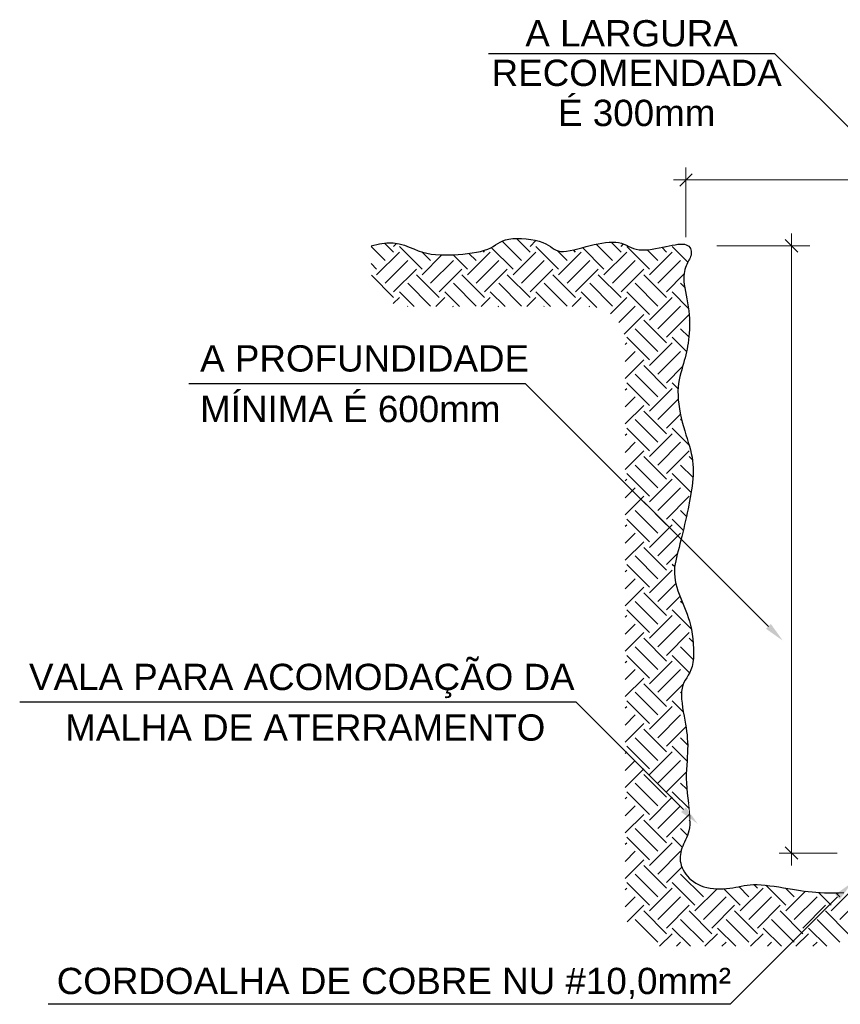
# Model space of a CAD drawing. Extents: x -98 to 248, y -55 to 13.
# Tile 60 of 117: x 146.35 to 147.91, y -19.08 to -17.21. Entities that reach past the tile are written whole.
import ezdxf
from ezdxf.enums import TextEntityAlignment as Align

# ---------------------------------------------------------------- set-up
doc = ezdxf.new("R2010")
doc.units = 0
doc.header["$LTSCALE"] = 0.01
doc.layers.add('LINHA_DE_CHAMADA', color=1, linetype='Continuous')
doc.layers.add('TEXTO', color=251, linetype='Continuous')
doc.styles.add('Arial_1', font='arial.ttf', dxfattribs={"height": 0.075})

msp = doc.modelspace()

# ---------------------------------------------------------------- linework, layer by layer
at = {"color": 10, "linetype": 'Continuous', "lineweight": 0}
for p, q in [((147.6046, -17.5228), (147.6282, -17.4992)), ((147.6164, -17.6196), (147.6164, -17.4874)), ((147.5928, -17.511), (148.332, -17.511)), ((147.8169, -18.8131), (147.8169, -17.6125)), ((147.8287, -17.648), (147.8051, -17.6243)), ((147.8519, -17.6362), (147.6752, -17.6362)), ((147.9038, -18.7895), (147.7933, -18.7895)), ((147.8287, -18.8013), (147.8051, -18.7777))]:
    msp.add_line(p, q, dxfattribs=at)
for p, q in [((147.0186, -17.6362), (147.0344, -17.6321)), ((147.0344, -17.6321), (147.0484, -17.6304)), ((147.0616, -17.648), (147.0445, -17.6309)), ((147.0484, -17.6304), (147.0608, -17.6306)), ((147.0608, -17.6306), (147.0719, -17.6323)), ((147.0616, -17.6372), (147.0672, -17.6316)), ((147.0719, -17.6323), (147.082, -17.6351)), ((147.082, -17.6351), (147.0912, -17.6385)), ((147.2507, -17.6372), (147.2552, -17.6344)), ((147.2552, -17.6344), (147.2596, -17.6317)), ((147.2596, -17.6317), (147.2641, -17.6291)), ((147.2641, -17.6291), (147.2689, -17.6268)), ((147.3044, -17.6642), (147.2676, -17.6274)), ((147.2689, -17.6268), (147.2742, -17.6248)), ((147.2742, -17.6248), (147.2805, -17.6233)), ((147.2805, -17.6233), (147.2877, -17.6224)), ((147.2877, -17.6224), (147.2957, -17.6221)), ((147.3205, -17.648), (147.2947, -17.6221)), ((147.2957, -17.6221), (147.3042, -17.6223)), ((147.3042, -17.6223), (147.313, -17.6229)), ((147.313, -17.6229), (147.3217, -17.6241)), ((147.3205, -17.6372), (147.3318, -17.626)), ((147.3217, -17.6241), (147.33, -17.6256)), ((147.33, -17.6256), (147.3378, -17.6275)), ((147.3378, -17.6275), (147.3446, -17.6297)), ((147.3446, -17.6297), (147.3503, -17.6322)), ((147.3503, -17.6322), (147.3551, -17.6349)), ((147.3551, -17.6349), (147.3592, -17.6376)), ((147.4346, -17.6357), (147.4423, -17.6338)), ((147.4423, -17.6338), (147.4498, -17.6322)), ((147.477, -17.6642), (147.4459, -17.6331)), ((147.4498, -17.6322), (147.457, -17.6309)), ((147.457, -17.6309), (147.464, -17.6299)), ((147.464, -17.6299), (147.4708, -17.6293)), ((147.4708, -17.6293), (147.4771, -17.6291)), ((147.4932, -17.648), (147.4743, -17.6292)), ((147.4771, -17.6291), (147.4831, -17.6293)), ((147.4831, -17.6293), (147.4887, -17.6301)), ((147.4887, -17.6301), (147.4939, -17.6314)), ((147.4932, -17.6372), (147.4977, -17.6327)), ((147.4939, -17.6314), (147.4987, -17.6331)), ((147.4987, -17.6331), (147.5034, -17.6351)), ((147.5034, -17.6351), (147.5079, -17.6372)), ((147.5849, -17.636), (147.5906, -17.6349)), ((147.5906, -17.6349), (147.5961, -17.634)), ((147.5961, -17.634), (147.6011, -17.6333)), ((147.6011, -17.6333), (147.6058, -17.6329)), ((147.6058, -17.6329), (147.61, -17.6329)), ((147.61, -17.6329), (147.6137, -17.6333)), ((147.6137, -17.6333), (147.617, -17.6341)), ((147.617, -17.6341), (147.6197, -17.6354)), ((147.6197, -17.6354), (147.6219, -17.6371)), ((147.0454, -17.6642), (147.0186, -17.6374)), ((147.0293, -17.6912), (147.0724, -17.648)), ((147.1156, -17.6804), (147.0724, -17.6372)), ((147.0912, -17.6385), (147.0999, -17.6421)), ((147.0999, -17.6421), (147.1082, -17.6454)), ((147.1082, -17.6454), (147.1165, -17.6482)), ((147.1317, -17.6642), (147.1153, -17.6478)), ((147.1156, -17.6912), (147.1532, -17.6535)), ((147.1165, -17.6482), (147.1247, -17.6503)), ((147.1247, -17.6503), (147.133, -17.6518)), ((147.133, -17.6518), (147.1413, -17.6528)), ((147.1413, -17.6528), (147.1496, -17.6534)), ((147.1496, -17.6534), (147.1581, -17.6536)), ((147.1581, -17.6536), (147.1666, -17.6535)), ((147.1666, -17.6535), (147.1753, -17.6532)), ((147.2019, -17.6804), (147.1747, -17.6532)), ((147.1753, -17.6532), (147.1842, -17.6527)), ((147.1842, -17.6527), (147.1932, -17.6519)), ((147.1932, -17.6519), (147.202, -17.651)), ((147.2019, -17.6912), (147.245, -17.648)), ((147.202, -17.651), (147.2106, -17.6498)), ((147.2181, -17.6642), (147.2045, -17.6506)), ((147.2106, -17.6498), (147.2189, -17.6483)), ((147.2189, -17.6483), (147.2267, -17.6467)), ((147.2267, -17.6467), (147.2338, -17.6447)), ((147.2342, -17.648), (147.2315, -17.6453)), ((147.2338, -17.6447), (147.2402, -17.6425)), ((147.2402, -17.6425), (147.2458, -17.6399)), ((147.2458, -17.6399), (147.2507, -17.6372)), ((147.2882, -17.6804), (147.247, -17.6393)), ((147.2882, -17.6912), (147.3313, -17.648)), ((147.3745, -17.6804), (147.3313, -17.6372)), ((147.3592, -17.6376), (147.3628, -17.6402)), ((147.3628, -17.6402), (147.3664, -17.6426)), ((147.3664, -17.6426), (147.3699, -17.6446)), ((147.3699, -17.6446), (147.3739, -17.646)), ((147.3907, -17.6642), (147.3717, -17.6452)), ((147.3739, -17.646), (147.3784, -17.6468)), ((147.3745, -17.6912), (147.4176, -17.648)), ((147.3784, -17.6468), (147.3838, -17.6469)), ((147.3838, -17.6469), (147.3898, -17.6463)), ((147.3898, -17.6463), (147.3965, -17.6452)), ((147.3965, -17.6452), (147.4037, -17.6436)), ((147.4069, -17.648), (147.4027, -17.6439)), ((147.4037, -17.6436), (147.4112, -17.6418)), ((147.4112, -17.6418), (147.4189, -17.6398)), ((147.4189, -17.6398), (147.4268, -17.6377)), ((147.4608, -17.6804), (147.4199, -17.6395)), ((147.4268, -17.6377), (147.4346, -17.6357)), ((147.4608, -17.6912), (147.504, -17.648)), ((147.5471, -17.6804), (147.504, -17.6372)), ((147.5079, -17.6372), (147.5124, -17.6392)), ((147.5124, -17.6392), (147.5171, -17.6411)), ((147.5171, -17.6411), (147.5221, -17.6426)), ((147.5221, -17.6426), (147.5274, -17.6436)), ((147.5274, -17.6436), (147.5331, -17.6441)), ((147.5331, -17.6441), (147.5393, -17.644)), ((147.5393, -17.644), (147.5457, -17.6435)), ((147.5633, -17.6642), (147.5428, -17.6437)), ((147.5457, -17.6435), (147.5523, -17.6426)), ((147.5471, -17.6912), (147.5903, -17.648)), ((147.5523, -17.6426), (147.559, -17.6414)), ((147.559, -17.6414), (147.5657, -17.6401)), ((147.5657, -17.6401), (147.5723, -17.6387)), ((147.5795, -17.648), (147.5705, -17.639)), ((147.5723, -17.6387), (147.5787, -17.6373)), ((147.5787, -17.6373), (147.5849, -17.636)), ((147.5795, -17.6372), (147.5796, -17.6371)), ((147.6203, -17.6673), (147.5903, -17.6372)), ((147.6219, -17.6371), (147.6237, -17.6391)), ((147.6237, -17.6391), (147.625, -17.6414)), ((147.625, -17.6414), (147.6259, -17.6438)), ((147.6261, -17.6541), (147.6254, -17.6565)), ((147.6259, -17.6438), (147.6265, -17.6464)), ((147.6265, -17.6516), (147.6261, -17.6541)), ((147.6265, -17.6464), (147.6267, -17.649)), ((147.6267, -17.649), (147.6265, -17.6516)), ((147.0293, -17.6804), (147.0186, -17.6697)), ((147.0454, -17.7074), (147.0886, -17.6642)), ((147.1317, -17.7074), (147.1749, -17.6642)), ((147.2181, -17.7074), (147.2612, -17.6642)), ((147.3044, -17.7074), (147.3475, -17.6642)), ((147.3907, -17.7074), (147.4338, -17.6642)), ((147.477, -17.7074), (147.5201, -17.6642)), ((147.5633, -17.7074), (147.6064, -17.6642)), ((147.6182, -17.6715), (147.6168, -17.6745)), ((147.6195, -17.6688), (147.6182, -17.6715)), ((147.6209, -17.6662), (147.6195, -17.6688)), ((147.6222, -17.6637), (147.6209, -17.6662)), ((147.6234, -17.6613), (147.6222, -17.6637)), ((147.6245, -17.6589), (147.6234, -17.6613)), ((147.6254, -17.6565), (147.6245, -17.6589)), ((147.0616, -17.7235), (147.1048, -17.6804)), ((147.1479, -17.7343), (147.1048, -17.6912)), ((147.1479, -17.7235), (147.1911, -17.6804)), ((147.2342, -17.7343), (147.1911, -17.6912)), ((147.2342, -17.7235), (147.2774, -17.6804)), ((147.3205, -17.7343), (147.2774, -17.6912)), ((147.3205, -17.7235), (147.3637, -17.6804)), ((147.4069, -17.7343), (147.3637, -17.6912)), ((147.4069, -17.7235), (147.45, -17.6804)), ((147.4932, -17.7343), (147.45, -17.6912)), ((147.4932, -17.7235), (147.5363, -17.6804)), ((147.5795, -17.7343), (147.5363, -17.6912)), ((147.5795, -17.7235), (147.6127, -17.6903)), ((147.6129, -17.6889), (147.6124, -17.6934)), ((147.6136, -17.6848), (147.6129, -17.6889)), ((147.6145, -17.6811), (147.6136, -17.6848)), ((147.6156, -17.6776), (147.6145, -17.6811)), ((147.6168, -17.6745), (147.6156, -17.6776)), ((147.0616, -17.7343), (147.0193, -17.692)), ((147.1317, -17.7505), (147.0886, -17.7074)), ((147.2181, -17.7505), (147.1749, -17.7074)), ((147.3044, -17.7505), (147.2612, -17.7074)), ((147.3907, -17.7505), (147.3475, -17.7074)), ((147.477, -17.7505), (147.4338, -17.7074)), ((147.5633, -17.7505), (147.5201, -17.7074)), ((147.614, -17.7149), (147.6064, -17.7074)), ((147.6124, -17.6934), (147.6123, -17.6984)), ((147.6123, -17.6984), (147.6126, -17.7038)), ((147.6126, -17.7038), (147.6132, -17.7097)), ((147.6132, -17.7097), (147.6142, -17.7161)), ((147.1004, -17.7515), (147.0724, -17.7235)), ((147.1867, -17.7515), (147.1587, -17.7235)), ((147.273, -17.7515), (147.245, -17.7235)), ((147.3593, -17.7515), (147.3313, -17.7235)), ((147.4473, -17.7532), (147.4176, -17.7235)), ((147.5471, -17.7667), (147.504, -17.7235)), ((147.621, -17.7543), (147.5903, -17.7235)), ((147.6142, -17.7161), (147.6154, -17.7228)), ((147.6154, -17.7228), (147.6167, -17.7299)), ((147.0608, -17.746), (147.0724, -17.7343)), ((147.1416, -17.7515), (147.1587, -17.7343)), ((147.2279, -17.7515), (147.245, -17.7343)), ((147.3142, -17.7515), (147.3313, -17.7343)), ((147.4005, -17.7515), (147.4176, -17.7343)), ((147.4731, -17.7651), (147.504, -17.7343)), ((147.5471, -17.7775), (147.5903, -17.7343)), ((147.6167, -17.7299), (147.6181, -17.7371)), ((147.6181, -17.7371), (147.6195, -17.7445)), ((147.6195, -17.7445), (147.6207, -17.752)), ((147.0876, -17.7515), (147.0886, -17.7505)), ((147.1739, -17.7515), (147.1749, -17.7505)), ((147.2602, -17.7515), (147.2612, -17.7505)), ((147.3465, -17.7515), (147.3475, -17.7505)), ((147.4328, -17.7515), (147.4338, -17.7505)), ((147.489, -17.7816), (147.5201, -17.7505)), ((147.5633, -17.7937), (147.6064, -17.7505)), ((147.6207, -17.752), (147.6217, -17.7595)), ((147.6217, -17.7595), (147.6225, -17.767)), ((147.499, -17.804), (147.5363, -17.7667)), ((147.5795, -17.8206), (147.5363, -17.7775)), ((147.5795, -17.8099), (147.6225, -17.7668)), ((147.6225, -17.767), (147.623, -17.7743)), ((147.6231, -17.7779), (147.6226, -17.7775)), ((147.623, -17.7743), (147.6232, -17.7815)), ((147.6232, -17.7815), (147.6232, -17.7885)), ((147.5633, -17.8368), (147.5201, -17.7937)), ((147.622, -17.8092), (147.6064, -17.7937)), ((147.6226, -17.8021), (147.622, -17.8086)), ((147.623, -17.7954), (147.6226, -17.8021)), ((147.6232, -17.7885), (147.623, -17.7954)), ((147.5011, -17.8235), (147.504, -17.8206)), ((147.5471, -17.853), (147.504, -17.8099)), ((147.5471, -17.8638), (147.5903, -17.8206)), ((147.6176, -17.8372), (147.5903, -17.8099)), ((147.6205, -17.8209), (147.6196, -17.8267)), ((147.6213, -17.8149), (147.6205, -17.8209)), ((147.622, -17.8086), (147.6213, -17.8149)), ((147.5011, -17.8559), (147.5201, -17.8368)), ((147.5633, -17.88), (147.6064, -17.8368)), ((147.6175, -17.8378), (147.6162, -17.8433)), ((147.6186, -17.8323), (147.6175, -17.8378)), ((147.6196, -17.8267), (147.6186, -17.8323)), ((147.5011, -17.8882), (147.5363, -17.853)), ((147.6134, -17.8543), (147.6118, -17.8599)), ((147.6148, -17.8488), (147.6134, -17.8543)), ((147.6162, -17.8433), (147.6148, -17.8488)), ((147.5795, -17.907), (147.5363, -17.8638)), ((147.5795, -17.8962), (147.6101, -17.8655)), ((147.6067, -17.8777), (147.6051, -17.8841)), ((147.6084, -17.8716), (147.6067, -17.8777)), ((147.6101, -17.8656), (147.6084, -17.8716)), ((147.6118, -17.8599), (147.6101, -17.8656)), ((147.5471, -17.9393), (147.504, -17.8962)), ((147.5633, -17.9231), (147.5201, -17.88)), ((147.6017, -17.9076), (147.5903, -17.8962)), ((147.6037, -17.8907), (147.6026, -17.8976)), ((147.6051, -17.8841), (147.6037, -17.8907)), ((147.5011, -17.9098), (147.504, -17.907)), ((147.5471, -17.9501), (147.5903, -17.907)), ((147.6018, -17.9049), (147.6014, -17.9124)), ((147.6014, -17.9124), (147.6015, -17.9204)), ((147.6026, -17.8976), (147.6018, -17.9049)), ((147.5011, -17.9422), (147.5201, -17.9231)), ((147.5633, -17.9663), (147.602, -17.9276)), ((147.6015, -17.9204), (147.602, -17.9286)), ((147.602, -17.9286), (147.603, -17.937)), ((147.5011, -17.9746), (147.5363, -17.9393)), ((147.5795, -17.9933), (147.5363, -17.9501)), ((147.603, -17.937), (147.6042, -17.9456)), ((147.6042, -17.9456), (147.6058, -17.9542)), ((147.5633, -18.0094), (147.5201, -17.9663)), ((147.5795, -17.9825), (147.6061, -17.9558)), ((147.6058, -17.9542), (147.6076, -17.9627)), ((147.6091, -17.9689), (147.6064, -17.9663)), ((147.6076, -17.9627), (147.6096, -17.9711)), ((147.6096, -17.9711), (147.6118, -17.9793)), ((147.5471, -18.0256), (147.504, -17.9825)), ((147.6225, -18.0147), (147.5903, -17.9825)), ((147.6118, -17.9793), (147.6141, -17.9873)), ((147.6141, -17.9873), (147.6164, -17.9949)), ((147.5011, -17.9961), (147.504, -17.9933)), ((147.5011, -18.0285), (147.5201, -18.0094)), ((147.5471, -18.0364), (147.5903, -17.9933)), ((147.5633, -18.0526), (147.6064, -18.0094)), ((147.6164, -17.9949), (147.6187, -18.0024)), ((147.6187, -18.0024), (147.621, -18.0096)), ((147.5011, -18.0609), (147.5363, -18.0256)), ((147.5795, -18.0688), (147.6226, -18.0256)), ((147.621, -18.0096), (147.6231, -18.0167)), ((147.6231, -18.0167), (147.6251, -18.0237)), ((147.6251, -18.0237), (147.6267, -18.0306)), ((147.5795, -18.0796), (147.5363, -18.0364)), ((147.6289, -18.0427), (147.6226, -18.0364)), ((147.6267, -18.0306), (147.6281, -18.0375)), ((147.6281, -18.0375), (147.6291, -18.0444)), ((147.6291, -18.0444), (147.6298, -18.0512)), ((147.5633, -18.0958), (147.5201, -18.0526)), ((147.6298, -18.0759), (147.6064, -18.0526)), ((147.6298, -18.0512), (147.6301, -18.0581)), ((147.6302, -18.065), (147.63, -18.0719)), ((147.6301, -18.0581), (147.6302, -18.065)), ((147.5011, -18.0824), (147.504, -18.0796)), ((147.5471, -18.1119), (147.504, -18.0688)), ((147.5471, -18.1227), (147.5903, -18.0796)), ((147.6264, -18.1049), (147.5903, -18.0688)), ((147.6296, -18.0789), (147.6289, -18.0858)), ((147.63, -18.0719), (147.6296, -18.0789)), ((147.5011, -18.1148), (147.5201, -18.0958)), ((147.5633, -18.1389), (147.6064, -18.0958)), ((147.6271, -18.0999), (147.626, -18.107)), ((147.6281, -18.0928), (147.6271, -18.0999)), ((147.6289, -18.0858), (147.6281, -18.0928)), ((147.5011, -18.1472), (147.5363, -18.1119)), ((147.5795, -18.1551), (147.6226, -18.1119)), ((147.6235, -18.1213), (147.6221, -18.1285)), ((147.6248, -18.1141), (147.6235, -18.1213)), ((147.626, -18.107), (147.6248, -18.1141)), ((147.5633, -18.1821), (147.5201, -18.1389)), ((147.5795, -18.1659), (147.5363, -18.1227)), ((147.6175, -18.15), (147.6064, -18.1389)), ((147.6206, -18.1358), (147.619, -18.1431)), ((147.6221, -18.1285), (147.6206, -18.1358)), ((147.6231, -18.1232), (147.6226, -18.1227)), ((147.5471, -18.1982), (147.504, -18.1551)), ((147.6115, -18.1764), (147.5903, -18.1551)), ((147.6157, -18.1581), (147.614, -18.1656)), ((147.6174, -18.1506), (147.6157, -18.1581)), ((147.619, -18.1431), (147.6174, -18.1506)), ((147.5011, -18.1688), (147.504, -18.1659)), ((147.5471, -18.209), (147.5903, -18.1659)), ((147.6123, -18.1731), (147.6105, -18.1806)), ((147.614, -18.1656), (147.6123, -18.1731)), ((147.5011, -18.2011), (147.5201, -18.1821)), ((147.5633, -18.2252), (147.6064, -18.1821)), ((147.607, -18.1952), (147.6052, -18.2023)), ((147.6088, -18.188), (147.607, -18.1952)), ((147.6105, -18.1806), (147.6088, -18.188)), ((147.5011, -18.2335), (147.5363, -18.1982)), ((147.5795, -18.2522), (147.5363, -18.209)), ((147.6034, -18.2091), (147.6016, -18.2157)), ((147.6052, -18.2023), (147.6034, -18.2091)), ((147.5633, -18.2684), (147.5201, -18.2252)), ((147.5795, -18.2414), (147.6003, -18.2205)), ((147.5983, -18.2283), (147.597, -18.2345)), ((147.5999, -18.2221), (147.5983, -18.2283)), ((147.6016, -18.2157), (147.5999, -18.2221)), ((147.5011, -18.2551), (147.504, -18.2522)), ((147.5471, -18.2846), (147.504, -18.2414)), ((147.5471, -18.2953), (147.5903, -18.2522)), ((147.5951, -18.2462), (147.5903, -18.2414)), ((147.595, -18.2466), (147.5946, -18.2527)), ((147.5958, -18.2405), (147.595, -18.2466)), ((147.597, -18.2345), (147.5958, -18.2405)), ((147.5011, -18.2874), (147.5201, -18.2684)), ((147.5946, -18.2527), (147.5947, -18.2589)), ((147.5947, -18.2589), (147.5952, -18.2652)), ((147.5952, -18.2652), (147.5962, -18.2717)), ((147.5011, -18.3198), (147.5363, -18.2846)), ((147.5633, -18.3115), (147.5975, -18.2774)), ((147.5962, -18.2717), (147.5976, -18.2782)), ((147.5976, -18.2782), (147.5994, -18.2848)), ((147.5994, -18.2848), (147.6014, -18.2913)), ((147.5795, -18.3385), (147.5363, -18.2953)), ((147.5795, -18.3277), (147.6052, -18.302)), ((147.6014, -18.2913), (147.6037, -18.2979)), ((147.6037, -18.2979), (147.6061, -18.3043)), ((147.6061, -18.3043), (147.6086, -18.3107)), ((147.5633, -18.3547), (147.5201, -18.3115)), ((147.6107, -18.3158), (147.6064, -18.3115)), ((147.6086, -18.3107), (147.6112, -18.3169)), ((147.6112, -18.3169), (147.6137, -18.323)), ((147.6137, -18.323), (147.6162, -18.3293)), ((147.5011, -18.3414), (147.504, -18.3385)), ((147.5471, -18.3709), (147.504, -18.3277)), ((147.5471, -18.3817), (147.5903, -18.3385)), ((147.6268, -18.3642), (147.5903, -18.3277)), ((147.6162, -18.3293), (147.6187, -18.3356)), ((147.6187, -18.3356), (147.621, -18.3423)), ((147.621, -18.3423), (147.6232, -18.3493)), ((147.5011, -18.3737), (147.5201, -18.3547)), ((147.5633, -18.3978), (147.6064, -18.3547)), ((147.6232, -18.3493), (147.6251, -18.3568)), ((147.6251, -18.3568), (147.6269, -18.3648)), ((147.5011, -18.4061), (147.5363, -18.3709)), ((147.5795, -18.4248), (147.5363, -18.3817)), ((147.5795, -18.414), (147.6226, -18.3709)), ((147.6302, -18.3893), (147.6226, -18.3817)), ((147.6269, -18.3648), (147.6284, -18.3735)), ((147.6284, -18.3735), (147.6296, -18.3826)), ((147.6296, -18.3826), (147.6305, -18.392)), ((147.5633, -18.441), (147.5201, -18.3978)), ((147.6303, -18.4217), (147.6064, -18.3978)), ((147.6305, -18.392), (147.6309, -18.4014)), ((147.6309, -18.4014), (147.631, -18.4106)), ((147.5471, -18.4572), (147.504, -18.414)), ((147.6234, -18.4472), (147.5903, -18.414)), ((147.6306, -18.4194), (147.6296, -18.4275)), ((147.631, -18.4106), (147.6306, -18.4194)), ((147.5011, -18.4277), (147.504, -18.4248)), ((147.5471, -18.468), (147.5903, -18.4248)), ((147.6281, -18.4349), (147.626, -18.4413)), ((147.6296, -18.4275), (147.6281, -18.4349)), ((147.5011, -18.46), (147.5201, -18.441)), ((147.5011, -18.4924), (147.5363, -18.4572)), ((147.5633, -18.4841), (147.6064, -18.441)), ((147.618, -18.4565), (147.6152, -18.461)), ((147.6208, -18.4519), (147.618, -18.4565)), ((147.6236, -18.4469), (147.6208, -18.4519)), ((147.626, -18.4413), (147.6236, -18.4469)), ((147.5795, -18.5111), (147.5363, -18.468)), ((147.5795, -18.5003), (147.6116, -18.4682)), ((147.609, -18.4763), (147.6082, -18.4827)), ((147.6105, -18.4707), (147.609, -18.4763)), ((147.6127, -18.4657), (147.6105, -18.4707)), ((147.6152, -18.461), (147.6127, -18.4657)), ((147.5633, -18.5273), (147.5201, -18.4841)), ((147.6081, -18.4858), (147.6064, -18.4841)), ((147.6082, -18.4827), (147.608, -18.4897)), ((147.608, -18.4897), (147.6083, -18.4972)), ((147.5011, -18.514), (147.504, -18.5111)), ((147.5471, -18.5435), (147.504, -18.5003)), ((147.5471, -18.5543), (147.5903, -18.5111)), ((147.6114, -18.5215), (147.5903, -18.5003)), ((147.6083, -18.4972), (147.609, -18.5051)), ((147.609, -18.5051), (147.6101, -18.5132)), ((147.6101, -18.5132), (147.6114, -18.5214)), ((147.5011, -18.5464), (147.5201, -18.5273)), ((147.5633, -18.5705), (147.6064, -18.5273)), ((147.6114, -18.5214), (147.6128, -18.5295)), ((147.6128, -18.5295), (147.6142, -18.5372)), ((147.5011, -18.5787), (147.5363, -18.5435)), ((147.5795, -18.5866), (147.6163, -18.5498)), ((147.6142, -18.5372), (147.6155, -18.5447)), ((147.6155, -18.5447), (147.6166, -18.5518)), ((147.6166, -18.5518), (147.6176, -18.5586)), ((147.5633, -18.6136), (147.5201, -18.5705)), ((147.5795, -18.5974), (147.5363, -18.5543)), ((147.6197, -18.5837), (147.6064, -18.5705)), ((147.6176, -18.5586), (147.6185, -18.5653)), ((147.6185, -18.5653), (147.6191, -18.5719)), ((147.5471, -18.6298), (147.504, -18.5866)), ((147.6185, -18.6149), (147.5903, -18.5866)), ((147.6191, -18.5719), (147.6195, -18.5786)), ((147.6195, -18.5786), (147.6198, -18.5853)), ((147.6198, -18.5853), (147.6197, -18.5922)), ((147.5011, -18.6003), (147.504, -18.5974)), ((147.5471, -18.6406), (147.5903, -18.5974)), ((147.619, -18.6068), (147.6185, -18.6145)), ((147.6195, -18.5994), (147.619, -18.6068)), ((147.6197, -18.5922), (147.6195, -18.5994)), ((147.5011, -18.6327), (147.5201, -18.6136)), ((147.5633, -18.6568), (147.6064, -18.6136)), ((147.618, -18.6224), (147.6175, -18.6307)), ((147.6185, -18.6145), (147.618, -18.6224)), ((147.5011, -18.665), (147.5363, -18.6298)), ((147.5795, -18.6837), (147.5363, -18.6406)), ((147.5795, -18.673), (147.6173, -18.6351)), ((147.6172, -18.6392), (147.6171, -18.648)), ((147.6175, -18.6307), (147.6172, -18.6392)), ((147.5633, -18.6999), (147.5201, -18.6568)), ((147.6182, -18.6685), (147.6064, -18.6568)), ((147.6171, -18.648), (147.6174, -18.6571)), ((147.6174, -18.6571), (147.618, -18.6665)), ((147.5471, -18.7161), (147.504, -18.673)), ((147.6224, -18.7051), (147.5903, -18.673)), ((147.618, -18.6665), (147.6189, -18.676)), ((147.6189, -18.676), (147.62, -18.6856)), ((147.5011, -18.6866), (147.504, -18.6837)), ((147.5011, -18.719), (147.5201, -18.6999)), ((147.5471, -18.7269), (147.5903, -18.6837)), ((147.5633, -18.7431), (147.6064, -18.6999)), ((147.62, -18.6856), (147.6212, -18.695)), ((147.5011, -18.7513), (147.5363, -18.7161)), ((147.5795, -18.7593), (147.6226, -18.7161)), ((147.5795, -18.77), (147.5363, -18.7269)), ((147.6239, -18.7356), (147.6232, -18.7416)), ((147.6241, -18.7288), (147.6239, -18.7356)), ((147.5633, -18.7862), (147.5201, -18.7431)), ((147.6193, -18.756), (147.6064, -18.7431)), ((147.6192, -18.7565), (147.6174, -18.7607)), ((147.6207, -18.752), (147.6192, -18.7565)), ((147.6221, -18.7471), (147.6207, -18.752)), ((147.6232, -18.7416), (147.6221, -18.7471)), ((147.5011, -18.7729), (147.504, -18.77)), ((147.5471, -18.8024), (147.504, -18.7593)), ((147.5471, -18.8132), (147.5903, -18.77)), ((147.6096, -18.7786), (147.5903, -18.7593)), ((147.612, -18.7725), (147.6104, -18.7764)), ((147.6138, -18.7686), (147.612, -18.7725)), ((147.6156, -18.7647), (147.6138, -18.7686)), ((147.6174, -18.7607), (147.6156, -18.7647)), ((147.5011, -18.8053), (147.5201, -18.7862)), ((147.5633, -18.8294), (147.6064, -18.7862)), ((147.6059, -18.7922), (147.6055, -18.7963)), ((147.6066, -18.7882), (147.6059, -18.7922)), ((147.6077, -18.7842), (147.6066, -18.7882)), ((147.6089, -18.7803), (147.6077, -18.7842)), ((147.6104, -18.7764), (147.6089, -18.7803)), ((147.5011, -18.8377), (147.5363, -18.8024)), ((147.5795, -18.8564), (147.5363, -18.8132)), ((147.6055, -18.7963), (147.6054, -18.8005)), ((147.6054, -18.8005), (147.6058, -18.8047)), ((147.6058, -18.8047), (147.6065, -18.8089)), ((147.6065, -18.8089), (147.6077, -18.8132)), ((147.6077, -18.8132), (147.6092, -18.8174)), ((147.5633, -18.8725), (147.5201, -18.8294)), ((147.5795, -18.8456), (147.6088, -18.8162)), ((147.6496, -18.8725), (147.6064, -18.8294)), ((147.6092, -18.8174), (147.6112, -18.8216)), ((147.6112, -18.8216), (147.6135, -18.8257)), ((147.6135, -18.8257), (147.6163, -18.8297)), ((147.6163, -18.8297), (147.6194, -18.8335)), ((147.5471, -18.8887), (147.504, -18.8456)), ((147.6334, -18.8887), (147.5903, -18.8456)), ((147.6194, -18.8335), (147.6228, -18.8372)), ((147.6228, -18.8372), (147.6266, -18.8406)), ((147.6266, -18.8406), (147.6308, -18.8438)), ((147.6308, -18.8438), (147.6353, -18.8467)), ((147.6353, -18.8467), (147.6402, -18.8493)), ((147.6402, -18.8493), (147.6453, -18.8516)), ((147.727, -18.8514), (147.7325, -18.8505)), ((147.7325, -18.8505), (147.7384, -18.8499)), ((147.7384, -18.8499), (147.7447, -18.8495)), ((147.7447, -18.8495), (147.7516, -18.8494)), ((147.7521, -18.8564), (147.7452, -18.8495)), ((147.7516, -18.8494), (147.759, -18.8498)), ((147.759, -18.8498), (147.7671, -18.8505)), ((147.7671, -18.8505), (147.7755, -18.8515)), ((147.806, -18.8887), (147.7679, -18.8506)), ((147.5011, -18.8592), (147.504, -18.8564)), ((147.5471, -18.8995), (147.5903, -18.8564)), ((147.6334, -18.8995), (147.6756, -18.8574)), ((147.6453, -18.8516), (147.6507, -18.8535)), ((147.6507, -18.8535), (147.6564, -18.855)), ((147.6564, -18.855), (147.6623, -18.8562)), ((147.6623, -18.8562), (147.6685, -18.8569)), ((147.6685, -18.8569), (147.6747, -18.8574)), ((147.6747, -18.8574), (147.681, -18.8575)), ((147.681, -18.8575), (147.6873, -18.8573)), ((147.6873, -18.8573), (147.6935, -18.8569)), ((147.7197, -18.8887), (147.6882, -18.8572)), ((147.6935, -18.8569), (147.6996, -18.8562)), ((147.6996, -18.8562), (147.7054, -18.8554)), ((147.7054, -18.8554), (147.7109, -18.8545)), ((147.7109, -18.8545), (147.7163, -18.8534)), ((147.7163, -18.8534), (147.7216, -18.8524)), ((147.7359, -18.8725), (147.7167, -18.8533)), ((147.7197, -18.8995), (147.7629, -18.8564)), ((147.7216, -18.8524), (147.727, -18.8514)), ((147.7755, -18.8515), (147.7841, -18.8526)), ((147.7841, -18.8526), (147.7929, -18.854)), ((147.7929, -18.854), (147.8016, -18.8554)), ((147.8016, -18.8554), (147.8102, -18.8568)), ((147.8222, -18.8725), (147.8058, -18.8561)), ((147.806, -18.8995), (147.8435, -18.862)), ((147.8102, -18.8568), (147.8185, -18.8582)), ((147.8185, -18.8582), (147.8263, -18.8595)), ((147.8263, -18.8595), (147.8339, -18.8607)), ((147.8339, -18.8607), (147.8412, -18.8617)), ((147.8412, -18.8617), (147.8485, -18.8626)), ((147.8485, -18.8626), (147.8558, -18.8634)), ((147.8558, -18.8634), (147.8633, -18.8641)), ((147.8633, -18.8641), (147.8711, -18.8646)), ((147.8923, -18.8887), (147.868, -18.8644)), ((147.8711, -18.8646), (147.8794, -18.865)), ((147.8794, -18.865), (147.8882, -18.8652)), ((147.8882, -18.8652), (147.8973, -18.8653)), ((147.8923, -18.8995), (147.9273, -18.8645)), ((147.8973, -18.8653), (147.9068, -18.8652)), ((147.9085, -18.8725), (147.9012, -18.8652)), ((147.5011, -18.8916), (147.5201, -18.8725)), ((147.5633, -18.9157), (147.6064, -18.8725)), ((147.6496, -18.9157), (147.6928, -18.8725)), ((147.7359, -18.9157), (147.7791, -18.8725)), ((147.8222, -18.9157), (147.8654, -18.8725)), ((147.9085, -18.9157), (147.9517, -18.8725)), ((147.5049, -18.9202), (147.5363, -18.8887)), ((147.5795, -18.9427), (147.5363, -18.8995)), ((147.5795, -18.9319), (147.6226, -18.8887)), ((147.6658, -18.9427), (147.6226, -18.8995)), ((147.6658, -18.9319), (147.7089, -18.8887)), ((147.7521, -18.9427), (147.7089, -18.8995)), ((147.7521, -18.9319), (147.7952, -18.8887)), ((147.8384, -18.9427), (147.7952, -18.8995)), ((147.8384, -18.9319), (147.8816, -18.8887)), ((147.9247, -18.9427), (147.8816, -18.8995)), ((147.5633, -18.9589), (147.5201, -18.9157)), ((147.6496, -18.9589), (147.6064, -18.9157)), ((147.7359, -18.9589), (147.6928, -18.9157)), ((147.8222, -18.9589), (147.7791, -18.9157)), ((147.9085, -18.9589), (147.8654, -18.9157)), ((147.5663, -18.9666), (147.5903, -18.9427)), ((147.6251, -18.9667), (147.5903, -18.9319)), ((147.6525, -18.9667), (147.6766, -18.9427)), ((147.7114, -18.9667), (147.6766, -18.9319)), ((147.7388, -18.9667), (147.7629, -18.9427)), ((147.7977, -18.9667), (147.7629, -18.9319)), ((147.8252, -18.9667), (147.8492, -18.9427)), ((147.884, -18.9667), (147.8492, -18.9319)), ((147.5986, -18.9667), (147.6064, -18.9589)), ((147.6849, -18.9667), (147.6928, -18.9589)), ((147.7712, -18.9667), (147.7791, -18.9589)), ((147.8575, -18.9667), (147.8654, -18.9589))]:
    msp.add_line(p, q)
at = {"color": 2, "linetype": 'Continuous', "lineweight": 0}
for p, q in [((147.6212, -18.695), (147.6223, -18.7042)), ((147.6223, -18.7042), (147.6232, -18.713)), ((147.6232, -18.713), (147.6239, -18.7212)), ((147.6241, -18.7284), (147.6226, -18.7269)), ((147.6239, -18.7212), (147.6241, -18.7288)), ((147.9068, -18.8652), (147.9164, -18.865))]:
    msp.add_line(p, q, dxfattribs=at)
at = {"layer": 'LINHA_DE_CHAMADA', "ltscale": 0.1}
for p, q in [((147.7852, -17.2713), (147.2414, -17.2713)), ((147.7852, -17.2713), (147.9891, -17.4752)), ((147.3122, -17.8981), (146.673, -17.8981)), ((147.3122, -17.8981), (147.7732, -18.3591)), ((147.4079, -18.5031), (146.3517, -18.5031)), ((147.4079, -18.5031), (147.6118, -18.707)), ((147.7004, -19.0768), (147.9043, -18.8729)), ((147.7004, -19.0768), (146.4055, -19.0768))]:
    msp.add_line(p, q, dxfattribs=at)
for points in [[(147.7687, -18.3637), (147.7778, -18.3546), (147.8005, -18.3862)], [(147.6073, -18.7116), (147.6163, -18.7025), (147.639, -18.7341)], [(147.8998, -18.8684), (147.9088, -18.8775), (147.9316, -18.8458)]]:
    msp.add_solid(points, dxfattribs=at)

# ---------------------------------------------------------------- texts
at = {"layer": 'TEXTO', "color": 2, "linetype": 'Continuous', "style": 'Arial_1'}
for s, height, p in [('A LARGURA ', 0.04998, (147.523, -17.2575)), ('RECOMENDADA', 0.049978, (147.523, -17.3326)), ('É 300mm', 0.04998, (147.523, -17.4087))]:
    msp.add_text(s, height=height, dxfattribs=at).set_placement(p, align=Align.CENTER)
for s, p in [('A PROFUNDIDADE ', (146.6942, -17.85)), ('MÍNIMA É 600mm', (146.6942, -17.9461)), ('VALA PARA ACOMODAÇÃO DA', (146.3693, -18.455)), ('MALHA DE ATERRAMENTO', (146.438, -18.5511))]:
    msp.add_text(s, height=0.049978, dxfattribs=at).set_placement(p, align=Align.MIDDLE_LEFT)
msp.add_text('CORDOALHA DE COBRE NU #10,0mm²', height=0.049978, dxfattribs=at).set_placement((146.4219, -19.0075), align=Align.TOP_LEFT)

doc.saveas('drawing.dxf')
